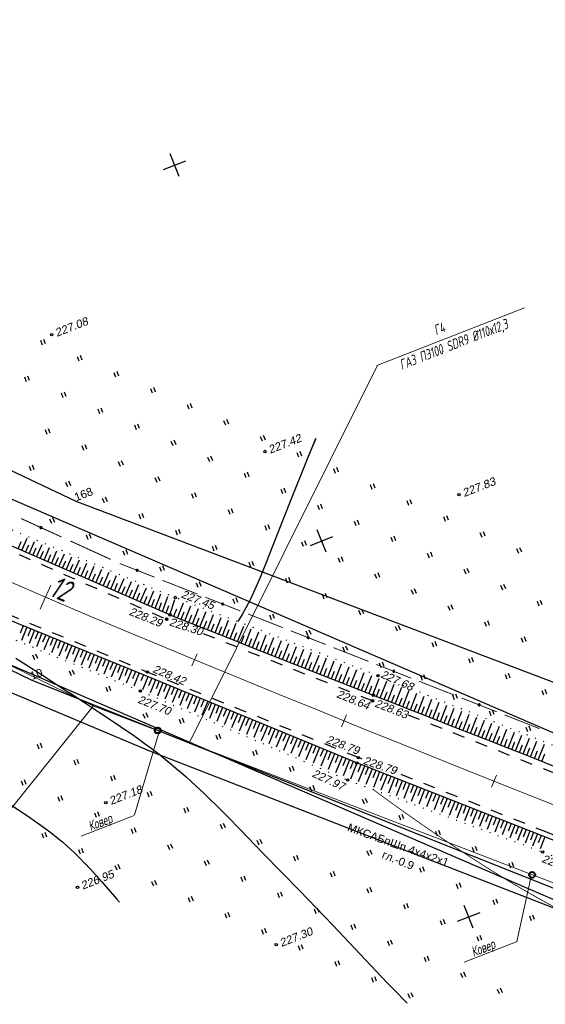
# Model space of a CAD drawing. Header units: millimetres. Extents: x -10 to 1169, y 1 to 1686.
# Tile 157 of 224: x 282 to 348, y 1142 to 1265. Entities that reach past the tile are written whole.
import ezdxf
from ezdxf.enums import TextEntityAlignment as Align
from ezdxf.lldxf.tags import DXFTag

# ---------------------------------------------------------------- set-up
doc = ezdxf.new("R2010")
doc.units = ezdxf.units.MM
for name, pattern in [('ADOT1', [1, 0, -1]), ('AHIDDEN2', [3, 1.5, -1.5]), ('CONTI', [0]), ('PHANTOM2', [1.25, 0.625, -0.125, 0.125, -0.125, 0.125, -0.125])]:
    doc.linetypes.add(name, pattern=pattern)
for name, color, linetype in [('CONTURS', 7, 'Continuous'), ('COORDS', 7, 'Continuous'), ('GPR_PICK', 7, 'Continuous'), ('IZOLINES', 32, 'Continuous'), ('PDIGIT', 170, 'Continuous'), ('PICKETS', 7, 'Continuous'), ('ОБЪЕКТЫ_АВТОДОРОГ', 7, 'Continuous'), ('УЧАСТКИ', 7, 'Continuous')]:
    doc.layers.add(name, color=color, linetype=linetype)
doc.layers.add('СВЯЗЬ', color=170, linetype='Связь', lineweight=30)
doc.styles.add('GPR', font='isocpeui.ttf', dxfattribs={"width": 0.8})
doc.styles.get("Standard").update_dxf_attribs({"font": 'arial.ttf'})
tags = doc.linetypes.add('газ', pattern='A,42.7,-5.08,["Г",Standard,S=2.54,R=0,X=-2.54,Y=-1.27],-3.81', length=51.59).pattern_tags.tags
tags[6] = DXFTag(74, 10)
doc.linetypes.add('Связь', pattern='A,12.5,[130,ltypeshp.shx,S=1,R=-30,X=0,Y=0.9],1,[130,ltypeshp.shx,S=1,R=-30,X=0,Y=0.9],1,[130,ltypeshp.shx,S=1,R=-30,X=0,Y=0.9],4.5', length=19)

# ---------------------------------------------------------------- blocks, each defined once
blk = doc.blocks.new('401')
at = {"layer": 'CONTURS'}
for p, q in [((0, 0), (0, 1.2)), ((0.8, 0), (0.8, 1.2))]:
    blk.add_line(p, q, dxfattribs=at)
blk = doc.blocks.new('133')
at = {"layer": 'CONTURS', "color": 7, "linetype": 'Continuous', "const_width": 0.2}
for points in [[(-11, 0), (-2, 0)], [(0, 0), (9, 0)]]:
    blk.add_lwpolyline(points, dxfattribs=at)
at = {"layer": 'CONTURS', "color": 7, "linetype": 'Continuous', "const_width": 0.5}
blk.add_lwpolyline([(-6.79, 0, 1), (-6.29, 0, 1)], format="xyb", close=True, dxfattribs=at)
blk = doc.blocks.new('пкк')
at = {"layer": 'ОБЪЕКТЫ_АВТОДОРОГ', "lineweight": 15, "ltscale": 200}
blk.add_line((-0.011, -0.822), (-0.008, 0.805), dxfattribs=at)
blk = doc.blocks.new('пк')
at = {"layer": 'ОБЪЕКТЫ_АВТОДОРОГ', "linetype": 'Continuous', "lineweight": 25, "xscale": 2, "yscale": 2, "zscale": 2}
blk.add_blockref('пкк', (0, 0.01), dxfattribs=at)

msp = doc.modelspace()

# ---------------------------------------------------------------- linework, layer by layer
at = {"linetype": 'Continuous', "lineweight": 40}
for centre in [(299.54144, 1176.42793), (345.90278, 1158.52836)]:
    msp.add_circle(centre, 0.36213, dxfattribs=at)
at = {"layer": 'CONTURS', "color": 1, "linetype": 'газ', "lineweight": 15}
for p, q in [((169.38979, 1238.94893), (291.62496, 1179.4322)), ((291.6228, 1179.43291), (371.50422, 1148.69294))]:
    msp.add_line(p, q, dxfattribs=at)
at = {"layer": 'CONTURS', "linetype": 'CONTI', "lineweight": 15}
for p, q in [((344.96209, 1228.78659), (326.68461, 1221.64231)), ((299.65998, 1176.12969), (296.66955, 1165.97625)), ((345.73842, 1158.17321), (344.01022, 1150.28245))]:
    msp.add_line(p, q, dxfattribs=at)
at = {"layer": 'CONTURS', "color": 0, "linetype": 'CONTI', "lineweight": 15}
for p, q in [((326.71773, 1221.59726), (303.47879, 1174.91388)), ((291.53332, 1179.41187), (278.35025, 1162.97745)), ((296.61606, 1165.86375), (290.06883, 1163.30458)), ((344.0229, 1150.2802), (337.47567, 1147.72103))]:
    msp.add_line(p, q, dxfattribs=at)
at = {"layer": 'CONTURS', "lineweight": -2}
for p, q in [((282.25373, 1198.91958), (282.65252, 1199.83662)), ((282.71229, 1198.7203), (283.36985, 1200.23269)), ((283.62943, 1198.32172), (284.29356, 1199.84957)), ((284.54657, 1197.92315), (285.21733, 1199.46643)), ((283.17086, 1198.52101), (283.56955, 1199.4381)), ((284.088, 1198.12243), (284.48663, 1199.03955)), ((285.00513, 1197.72386), (285.40373, 1198.64098)), ((285.4637, 1197.52457), (286.14112, 1199.08327)), ((285.92227, 1197.32529), (286.32086, 1198.24242)), ((286.38084, 1197.126), (287.06494, 1198.70011)), ((287.29797, 1196.72742), (287.98876, 1198.31694)), ((286.83941, 1196.92671), (287.23798, 1197.84385)), ((287.75654, 1196.52814), (288.15511, 1197.44527)), ((288.21511, 1196.32885), (288.91257, 1197.93378)), ((288.67368, 1196.12956), (289.07224, 1197.0467)), ((289.13225, 1195.93027), (289.83639, 1197.55061)), ((290.04938, 1195.5317), (290.76018, 1197.16746)), ((289.59081, 1195.73099), (289.98936, 1196.64814)), ((290.50795, 1195.33241), (290.90647, 1196.24957)), ((290.96652, 1195.13313), (291.68395, 1196.78431)), ((291.42509, 1194.93384), (291.82355, 1195.85102)), ((291.88365, 1194.73455), (292.60765, 1196.4012)), ((292.80079, 1194.33598), (293.53121, 1196.01813)), ((292.34222, 1194.53526), (292.74058, 1195.45249)), ((293.25936, 1194.13669), (293.65751, 1195.05401)), ((293.71793, 1193.9374), (294.45452, 1195.63518)), ((294.17649, 1193.73812), (294.57423, 1194.65562)), ((294.63506, 1193.53883), (295.3773, 1195.25244)), ((295.5522, 1193.14025), (296.29903, 1194.87014)), ((295.09363, 1193.33954), (295.49054, 1194.2574)), ((296.01077, 1192.94097), (296.40603, 1193.85953)), ((296.46933, 1192.74168), (297.21865, 1194.4887)), ((296.9279, 1192.54239), (297.31991, 1193.46235)), ((297.38647, 1192.3431), (298.13406, 1194.10901)), ((298.30361, 1191.94453), (299.04105, 1193.73282)), ((299.22074, 1191.54596), (299.93117, 1193.36369)), ((297.84504, 1192.14382), (298.23056, 1193.06651)), ((298.76217, 1191.74524), (299.13478, 1192.67323)), ((299.67931, 1191.34667), (300.02606, 1192.28463)), ((300.13788, 1191.14738), (300.7876, 1193.00886)), ((301.05501, 1190.74881), (301.64398, 1192.6544)), ((301.98466, 1190.38036), (302.72097, 1192.23837)), ((300.59645, 1190.94809), (300.90881, 1191.89806)), ((301.51984, 1190.56458), (301.88827, 1191.49424)), ((302.44949, 1190.19614), (302.81789, 1191.12581)), ((302.91431, 1190.01192), (303.65395, 1191.87851)), ((303.84398, 1189.64352), (304.58687, 1191.51866)), ((304.77369, 1189.27523), (305.51983, 1191.15881)), ((303.37915, 1189.82772), (303.7475, 1190.7574)), ((304.30884, 1189.45937), (304.67714, 1190.38908)), ((305.23855, 1189.09108), (305.60681, 1190.0208)), ((305.7034, 1188.90694), (306.45278, 1190.79895)), ((306.63315, 1188.53874), (307.38568, 1190.43912)), ((307.56292, 1188.1706), (308.31863, 1190.07927)), ((308.49269, 1187.80247), (309.25157, 1189.71942)), ((282.89263, 1189.4051), (282.51526, 1188.47904)), ((283.35566, 1189.21643), (282.68555, 1187.57193)), ((283.8187, 1189.02776), (283.44135, 1188.10169)), ((284.28174, 1188.83909), (283.60776, 1187.18504)), ((284.74477, 1188.65042), (284.36742, 1187.72435)), ((306.16828, 1188.72284), (306.53648, 1189.65258)), ((307.09804, 1188.35467), (307.46619, 1189.28444)), ((308.02781, 1187.98654), (308.39591, 1188.91632)), ((308.95761, 1187.61847), (309.32565, 1188.54828)), ((309.42252, 1187.43447), (310.18445, 1189.35959)), ((310.35235, 1187.06649), (311.11736, 1188.99975)), ((311.2822, 1186.69854), (312.05024, 1188.63992)), ((285.20781, 1188.46175), (284.53, 1186.79827)), ((285.67085, 1188.27307), (285.2935, 1187.347)), ((286.13388, 1188.0844), (285.45274, 1186.41274)), ((286.59692, 1187.89573), (286.21958, 1186.96966)), ((287.05996, 1187.70706), (286.37658, 1186.02993)), ((287.52299, 1187.51839), (287.14565, 1186.59232)), ((287.98603, 1187.32972), (287.30043, 1185.64712)), ((309.88744, 1187.25048), (310.25542, 1188.18032)), ((310.81728, 1186.88252), (311.18519, 1187.81238)), ((311.74715, 1186.51463), (312.115, 1187.44451)), ((312.2121, 1186.33072), (312.98318, 1188.28008)), ((313.14199, 1185.96289), (313.91611, 1187.92023)), ((314.07192, 1185.59514), (314.849, 1187.5604)), ((288.44907, 1187.14105), (288.07173, 1186.21497)), ((288.9121, 1186.95238), (288.22533, 1185.26689)), ((289.37514, 1186.7637), (288.9978, 1185.83763)), ((289.83818, 1186.57503), (289.15079, 1184.88803)), ((290.30122, 1186.38636), (289.92387, 1185.46029)), ((290.76425, 1186.19769), (290.07624, 1184.50918)), ((312.67704, 1186.14681), (313.04485, 1187.07671)), ((313.60695, 1185.77902), (313.9747, 1186.70895)), ((314.53689, 1185.41131), (314.90458, 1186.34126)), ((315.00187, 1185.22748), (315.78194, 1187.20055)), ((315.93183, 1184.85981), (316.71487, 1186.8407)), ((316.86183, 1184.49226), (317.64774, 1186.48088)), ((317.79185, 1184.12475), (318.58065, 1186.12104)), ((291.22729, 1186.00902), (290.84995, 1185.08295)), ((291.69033, 1185.82035), (291.0033, 1184.13425)), ((292.15336, 1185.63168), (291.77602, 1184.7056)), ((292.6164, 1185.44301), (291.93037, 1183.75935)), ((293.07944, 1185.25433), (292.70209, 1184.32826)), ((293.54247, 1185.06566), (292.85797, 1183.38576)), ((294.00551, 1184.87699), (293.62817, 1183.95092)), ((315.46685, 1185.04364), (315.83449, 1185.97361)), ((316.39683, 1184.67603), (316.76441, 1185.60603)), ((317.32684, 1184.3085), (317.69435, 1185.23852)), ((318.25686, 1183.941), (318.62431, 1184.87104)), ((318.72188, 1183.75724), (319.51352, 1185.76122)), ((319.65196, 1183.38989), (320.44644, 1185.40138)), ((320.58204, 1183.02253), (321.37937, 1185.04153)), ((294.46855, 1184.68832), (293.78665, 1183.01481)), ((294.93158, 1184.49965), (294.55424, 1183.57358)), ((295.39462, 1184.31098), (294.71533, 1182.64386)), ((295.85766, 1184.12231), (295.48032, 1183.19623)), ((296.3207, 1183.93364), (295.64509, 1182.27556)), ((296.78373, 1183.74496), (296.40639, 1182.81889)), ((319.18692, 1183.57357), (319.5543, 1184.50364)), ((320.117, 1183.20621), (320.48433, 1184.1363)), ((321.04709, 1182.83888), (321.41436, 1183.76899)), ((321.51214, 1182.65523), (322.31224, 1184.68171)), ((322.44228, 1182.28803), (323.24516, 1184.32187)), ((323.37242, 1181.92083), (324.17806, 1183.96203)), ((324.3026, 1181.55373), (325.11087, 1183.60223)), ((297.24677, 1183.55629), (296.57538, 1181.90856)), ((298.33543, 1183.08377), (297.66833, 1181.47119)), ((298.79745, 1182.89264), (298.41519, 1181.96858)), ((299.25948, 1182.7015), (298.58691, 1181.0757)), ((299.72151, 1182.51037), (299.33924, 1181.58632)), ((321.97721, 1182.47163), (322.34442, 1183.40177)), ((322.90735, 1182.10443), (323.27451, 1183.03459)), ((323.83751, 1181.73728), (324.20459, 1182.66747)), ((325.23281, 1181.18668), (326.04367, 1183.24243)), ((326.16301, 1180.81964), (326.9752, 1182.87983)), ((327.09345, 1180.4532), (327.90337, 1182.50961)), ((300.18353, 1182.31924), (299.5055, 1180.68022)), ((300.64556, 1182.12811), (300.26329, 1181.20406)), ((301.10758, 1181.93698), (300.42408, 1180.28473)), ((301.56961, 1181.74584), (301.18735, 1180.82179)), ((302.03164, 1181.55471), (301.34266, 1179.88925)), ((302.49366, 1181.36358), (302.1114, 1180.43953)), ((302.95569, 1181.17245), (302.26125, 1179.49376)), ((324.7677, 1181.3702), (325.13468, 1182.30043)), ((325.69791, 1181.00316), (326.06475, 1181.93344)), ((326.62823, 1180.63642), (326.99484, 1181.56679)), ((327.55868, 1180.27), (327.925, 1181.20049)), ((328.02391, 1180.08681), (328.8316, 1182.13935)), ((328.95452, 1179.72078), (329.75958, 1181.7692)), ((329.88534, 1179.35531), (330.68791, 1181.39891)), ((303.41772, 1180.98132), (303.03545, 1180.05726)), ((303.87974, 1180.79018), (303.17983, 1179.09828)), ((304.34177, 1180.59905), (303.95951, 1179.675)), ((304.8038, 1180.40792), (304.09842, 1178.70279)), ((305.26582, 1180.21679), (304.88356, 1179.29273)), ((305.72785, 1180.02566), (305.017, 1178.30731)), ((328.48921, 1179.90379), (328.85519, 1180.83442)), ((329.41993, 1179.53805), (329.78559, 1180.46879)), ((330.35075, 1179.17258), (330.7162, 1180.10341)), ((330.81616, 1178.98984), (331.61633, 1181.02858)), ((331.74719, 1178.62488), (332.54461, 1180.65831)), ((332.67824, 1178.26), (333.47311, 1180.28795)), ((306.18988, 1179.83452), (305.80761, 1178.91047)), ((306.6519, 1179.64339), (305.93558, 1177.91182)), ((307.11393, 1179.45226), (306.73167, 1178.52821)), ((307.57596, 1179.26113), (306.85417, 1177.51634)), ((308.03798, 1179.07), (307.65572, 1178.14594)), ((308.50001, 1178.87886), (307.77275, 1177.12085)), ((331.28167, 1178.80736), (331.64689, 1179.73828)), ((332.21271, 1178.44244), (332.57772, 1179.37345)), ((333.14378, 1178.0776), (333.50864, 1179.00867)), ((333.60933, 1177.89521), (334.40166, 1179.91757)), ((334.54048, 1177.53058), (335.33039, 1179.54712)), ((335.47164, 1177.16596), (336.25924, 1179.17662)), ((336.40277, 1176.80128), (337.18821, 1178.80608)), ((308.96204, 1178.68773), (308.57977, 1177.76368)), ((309.42406, 1178.4966), (308.69134, 1176.72537)), ((309.88609, 1178.30547), (309.50383, 1177.38141)), ((310.34812, 1178.11434), (309.60992, 1176.32988)), ((310.81014, 1177.9232), (310.42788, 1176.99915)), ((311.27217, 1177.73207), (310.52851, 1175.9344)), ((311.7342, 1177.54094), (311.35193, 1176.61689)), ((334.07491, 1177.71289), (334.43967, 1178.644)), ((335.00606, 1177.34827), (335.37079, 1178.27938)), ((335.9372, 1176.98362), (336.30196, 1177.91472)), ((336.86833, 1176.61893), (337.23316, 1177.55)), ((337.3339, 1176.43658), (338.11726, 1178.4355)), ((338.26498, 1176.07177), (339.0465, 1178.06484)), ((339.19594, 1175.70666), (339.97569, 1177.6942)), ((312.19622, 1177.34981), (311.44709, 1175.53891)), ((312.65825, 1177.15867), (312.27599, 1176.23462)), ((313.12028, 1176.96754), (312.36568, 1175.14343)), ((313.5823, 1176.77641), (313.20004, 1175.85236)), ((314.04433, 1176.58528), (313.28427, 1174.74794)), ((314.50635, 1176.39415), (314.1241, 1175.47009)), ((337.79944, 1176.25418), (338.1644, 1177.1852)), ((338.73046, 1175.88922), (339.0956, 1176.82017)), ((339.66143, 1175.52411), (340.02675, 1176.45499)), ((340.12691, 1175.34155), (340.90499, 1177.32352)), ((341.05766, 1174.97591), (341.83463, 1176.95271)), ((341.98834, 1174.61006), (342.76422, 1176.58191)), ((314.96838, 1176.20301), (314.20286, 1174.35245)), ((315.43041, 1176.01188), (315.04816, 1175.08782)), ((315.89243, 1175.82075), (315.12147, 1173.95696)), ((316.35446, 1175.62962), (315.97223, 1174.70555)), ((316.81649, 1175.43849), (316.04009, 1173.56145)), ((317.27851, 1175.24735), (316.89631, 1174.32327)), ((317.74054, 1175.05622), (316.95877, 1173.16593)), ((340.59229, 1175.15873), (340.9579, 1176.0895)), ((341.523, 1174.79298), (341.88898, 1175.72361)), ((342.45363, 1174.42703), (342.82004, 1175.35749)), ((342.91893, 1174.24401), (343.69413, 1176.21099)), ((343.84918, 1173.87708), (344.62376, 1175.84018)), ((344.77943, 1173.51015), (345.55349, 1175.46933)), ((345.70932, 1173.14231), (346.48377, 1175.09826)), ((318.20257, 1174.86509), (317.82043, 1173.94098)), ((318.66459, 1174.67396), (317.87752, 1172.77037)), ((319.12662, 1174.48283), (318.74461, 1173.55867)), ((319.58865, 1174.29169), (318.79646, 1172.37473)), ((320.05067, 1174.10056), (319.66892, 1173.1763)), ((320.5127, 1173.90943), (319.71574, 1171.97895)), ((343.38406, 1174.06054), (343.7509, 1174.99082)), ((344.3143, 1173.69361), (344.68155, 1174.62374)), ((345.24437, 1173.32623), (345.61217, 1174.25613)), ((346.17416, 1172.95814), (346.54259, 1173.88779)), ((346.63901, 1172.77397), (347.41384, 1174.72728)), ((320.97473, 1173.7183), (320.59347, 1172.79383)), ((321.43675, 1173.52717), (320.63573, 1171.58285)), ((321.89878, 1173.33603), (321.51852, 1172.41115)), ((322.36081, 1173.1449), (321.55712, 1171.18616)), ((322.82283, 1172.95377), (322.44456, 1172.02807)), ((323.28486, 1172.76264), (322.48132, 1170.78824)), ((347.10382, 1172.5897), (347.47293, 1173.51909)), ((323.74696, 1172.57168), (323.37266, 1171.64437)), ((324.20906, 1172.38072), (323.41695, 1170.40202)), ((324.67431, 1172.19758), (324.30398, 1171.26868)), ((325.13956, 1172.01444), (324.36115, 1170.05376)), ((325.60481, 1171.83129), (325.23648, 1170.9016)), ((326.07006, 1171.64815), (325.30247, 1169.70655)), ((326.53531, 1171.465), (326.16799, 1170.53491)), ((327.00056, 1171.28186), (326.24234, 1169.35988)), ((327.46581, 1171.09872), (327.09901, 1170.16842)), ((327.93106, 1170.91557), (327.18149, 1169.01347)), ((328.39631, 1170.73243), (328.02977, 1169.80203)), ((328.86157, 1170.54929), (328.12028, 1168.66719)), ((329.32682, 1170.36614), (328.9604, 1169.43569)), ((329.79207, 1170.183), (329.05889, 1168.32098)), ((330.25732, 1169.99985), (329.89096, 1169.06938)), ((330.72257, 1169.81671), (329.99741, 1167.9748)), ((331.18782, 1169.63357), (330.8215, 1168.70308)), ((331.65307, 1169.45042), (330.93588, 1167.62863)), ((332.11832, 1169.26728), (331.75202, 1168.33678)), ((332.58357, 1169.08414), (331.87433, 1167.28248)), ((333.04882, 1168.90099), (332.68253, 1167.97049)), ((333.51407, 1168.71785), (332.81277, 1166.93633)), ((333.97932, 1168.5347), (333.61303, 1167.6042)), ((334.44458, 1168.35156), (333.75121, 1166.59018)), ((334.90983, 1168.16842), (334.54354, 1167.23792)), ((335.37508, 1167.98527), (334.68964, 1166.24403)), ((335.84033, 1167.80213), (335.47404, 1166.87163)), ((336.30558, 1167.61899), (335.62807, 1165.89788)), ((336.77083, 1167.43584), (336.40454, 1166.50534)), ((337.23608, 1167.2527), (336.5665, 1165.55173)), ((337.70133, 1167.06955), (337.33504, 1166.13905)), ((338.16658, 1166.88641), (337.50493, 1165.20558)), ((338.63183, 1166.70327), (338.26555, 1165.77276)), ((339.09708, 1166.52012), (338.44336, 1164.85944)), ((339.56234, 1166.33698), (339.19605, 1165.40648)), ((340.02759, 1166.15383), (339.38179, 1164.51329)), ((340.49284, 1165.97069), (340.12655, 1165.04019)), ((340.95809, 1165.78755), (340.32022, 1164.16714)), ((341.42334, 1165.6044), (341.05705, 1164.6739)), ((341.88859, 1165.42126), (341.25865, 1163.82099)), ((342.35384, 1165.23812), (341.98755, 1164.30761)), ((342.81909, 1165.05497), (342.19708, 1163.47485)), ((343.28434, 1164.87183), (342.91805, 1163.94133)), ((343.74959, 1164.68868), (343.13551, 1163.1287)), ((344.21484, 1164.50554), (343.84856, 1163.57504)), ((344.68009, 1164.3224), (344.07394, 1162.78255)), ((345.14535, 1164.13925), (344.77906, 1163.20875)), ((345.6106, 1163.95611), (345.01237, 1162.4364)), ((346.07585, 1163.77297), (345.70956, 1162.84246)), ((346.5411, 1163.58982), (345.9508, 1162.09026)), ((347.00635, 1163.40668), (346.64006, 1162.47618)), ((347.4716, 1163.22353), (346.88923, 1161.74411))]:
    msp.add_line(p, q, dxfattribs=at)
at = {"layer": 'CONTURS', "linetype": 'Continuous'}
for points in [[(202.26701, 1228.2016), (227.15977, 1215.77616), (249.16404, 1204.73863), (273.51021, 1193.22811), (297.95162, 1183.26909)], [(301.05501, 1190.74881), (276.88808, 1201.25142), (251.95984, 1213.08093), (229.20257, 1224.26769)], [(373.52565, 1152.96748), (324.18857, 1172.38879), (297.97538, 1183.23271)]]:
    msp.add_lwpolyline(points, dxfattribs=at)
at = {"layer": 'CONTURS', "linetype": 'ADOT1', "flags": 128}
msp.add_lwpolyline([(297.40102, 1181.31411), (294.92553, 1182.29069), (292.45464, 1183.27766), (289.98834, 1184.27503), (287.52664, 1185.28278), (285.06954, 1186.30092), (282.61703, 1187.32945), (280.16911, 1188.36838), (277.72579, 1189.41769), (275.28707, 1190.4774), (272.85294, 1191.5475), (270.40831, 1192.63644), (267.96911, 1193.7382), (265.53503, 1194.85179), (263.10571, 1195.97624), (260.68082, 1197.11056), (258.26002, 1198.25377), (255.84298, 1199.40488), (253.42934, 1200.56291), (251.01879, 1201.72689), (248.61097, 1202.89583), (246.26623, 1204.04716), (243.92857, 1205.213), (241.5964, 1206.3901), (239.26813, 1207.57519), (236.94214, 1208.76502), (234.61686, 1209.95632), (232.29069, 1211.14584), (229.96202, 1212.3303), (227.62927, 1213.50646), (225.29084, 1214.67105), (222.92616, 1215.83757), (220.55949, 1217.00006), (218.19082, 1218.15851), (215.82016, 1219.31292), (213.4475, 1220.4633), (211.07285, 1221.60964), (208.69621, 1222.75195), (206.31757, 1223.89023), (203.93693, 1225.02447), (201.5543, 1226.15467)], dxfattribs=at)
at = {"layer": 'CONTURS', "linetype": 'ADOT1'}
for points in [[(229.65756, 1226.17738), (252.77081, 1215.01381), (277.43733, 1202.96389), (301.7178, 1192.89325)], [(376.37939, 1163.07608), (350.45288, 1173.78422), (326.81656, 1183.21226), (301.7178, 1192.89325)], [(297.40102, 1181.31411), (323.0543, 1170.26942), (347.20207, 1161.36231), (372.80504, 1151.35552)]]:
    msp.add_lwpolyline(points, dxfattribs=at)
at = {"layer": 'CONTURS', "linetype": 'AHIDDEN2'}
for points in [[(276.21695, 1200.92602), (276.87622, 1200.61976), (300.63628, 1190.21042)], [(278.1454, 1192.04254), (298.25462, 1183.65984)], [(300.83706, 1190.13073), (300.63628, 1190.21042)], [(326.28726, 1180.02917), (326.12678, 1180.0931), (305.10179, 1188.43803)], [(324.83366, 1172.87814), (324.38899, 1173.05443), (298.25462, 1183.65984)], [(370.97211, 1162.23053), (330.5654, 1178.32512)], [(373.83824, 1153.56316), (347.80583, 1163.77037), (329.16273, 1171.16179)]]:
    msp.add_lwpolyline(points, dxfattribs=at)
at = {"layer": 'CONTURS', "linetype": 'Continuous', "flags": 128}
msp.add_lwpolyline([(301.05501, 1190.74881), (303.57087, 1189.7517), (306.0869, 1188.75502), (308.60309, 1187.75876), (311.11945, 1186.76292), (313.63598, 1185.7675), (316.15267, 1184.7725), (318.66952, 1183.77792), (321.18655, 1182.78376), (323.70374, 1181.79003), (326.22109, 1180.79672), (328.58082, 1179.86751), (330.94148, 1178.94064), (333.30274, 1178.01526), (335.66425, 1177.09054), (338.02569, 1176.16562), (340.38671, 1175.23967), (342.74697, 1174.31183), (345.10615, 1173.38128), (347.4639, 1172.44715), (349.81989, 1171.50861)], dxfattribs=at)
at = {"layer": 'CONTURS'}
msp.add_lwpolyline([(297.76026, 1183.30918), (297.46702, 1182.58924)], dxfattribs=at)
at = {"layer": 'COORDS', "lineweight": -2}
for p, q in [((302.18357, 1245.06714), (301.0914, 1247.86127)), ((300.24042, 1245.91812), (303.03455, 1247.01029)), ((320.38635, 1198.49827), (319.29418, 1201.29241)), ((318.4432, 1199.34926), (321.23733, 1200.44142)), ((338.58912, 1151.92941), (337.49696, 1154.72354)), ((336.64597, 1152.78039), (339.4401, 1153.87256))]:
    msp.add_line(p, q, dxfattribs=at)
at = {"layer": 'IZOLINES'}
for points in [[(319.07889, 1212.56335), (317.96133, 1209.83502), (317.96248, 1209.83785), (315.93282, 1204.81073), (315.93057, 1204.80511), (315.92607, 1204.79388), (315.93007, 1204.80609), (314.44337, 1201.03079), (312.97888, 1197.2468), (312.22186, 1195.36497), (311.41179, 1193.50646), (310.97501, 1192.59201), (310.51017, 1191.69199), (310.01203, 1190.81066), (309.45138, 1189.91621), (309.44825, 1189.9115), (309.44824, 1189.9115), (309.44824, 1189.9115), (309.44824, 1189.91149)], [(319.09741, 1212.61178), (318.05919, 1210.07642)], [(281.96672, 1185.39506), (285.26488, 1183.26881), (288.54628, 1181.14205), (288.53756, 1181.14679), (290.36979, 1179.95095), (292.19691, 1178.74735), (294.01771, 1177.53427), (295.84429, 1176.29382), (295.84739, 1176.29168), (295.84752, 1176.29209), (296.52993, 1175.81758), (297.20865, 1175.33786), (297.88265, 1174.85158), (298.5512, 1174.35791), (299.21371, 1173.85625), (299.86974, 1173.34621), (300.51901, 1172.82769), (301.16139, 1172.30074), (301.79692, 1171.76563), (302.42574, 1171.22271), (303.04811, 1170.67247), (303.66436, 1170.11544), (304.2749, 1169.5522), (305.28693, 1168.59558), (305.28048, 1168.6017), (306.03005, 1167.8768), (306.77356, 1167.14571), (308.24635, 1165.66935), (309.70637, 1164.18041), (312.61218, 1161.18865), (317.11538, 1156.56177), (317.11352, 1156.56564), (319.17292, 1154.43473), (321.21058, 1152.29934), (321.20643, 1152.30259), (324.58586, 1148.71208), (327.91534, 1145.18261), (327.93368, 1145.16338), (327.93368, 1145.16338), (327.93368, 1145.16338), (327.93369, 1145.16337), (327.9364, 1145.16245), (328.75569, 1144.30517), (328.75751, 1144.30327), (328.75977, 1144.30241), (330.36632, 1142.65097), (330.3841, 1142.63295), (330.38411, 1142.63295)], [(280.24642, 1167.96205), (283.30259, 1165.90407), (284.81722, 1164.85581), (285.56448, 1164.31758), (286.30175, 1163.76598), (287.02638, 1163.19819), (287.73586, 1162.61199), (288.42829, 1162.00618), (289.10284, 1161.38092), (289.76006, 1160.7378), (290.57818, 1159.89419), (290.5841, 1159.88793), (290.5841, 1159.88793), (290.5841, 1159.88792), (290.58411, 1159.88791), (290.5841, 1159.88794), (291.61339, 1158.77426), (292.62508, 1157.64467), (294.45262, 1155.54739), (294.42751, 1155.57431), (294.80056, 1155.1412), (294.80142, 1155.1402), (294.80313, 1155.13819)]]:
    msp.add_lwpolyline(points, dxfattribs=at)
at = {"layer": 'IZOLINES', "const_width": 0.1}
msp.add_lwpolyline([(326.2086, 1169.10593), (327.93503, 1167.83294), (329.67555, 1166.5794), (331.42691, 1165.34116), (333.18822, 1164.11718), (334.9596, 1162.90795), (336.74189, 1161.71499), (338.53635, 1160.54057), (339.64367, 1159.83049), (340.76617, 1159.12282), (340.76974, 1159.12059), (340.77689, 1159.11613), (340.76824, 1159.12007), (342.0691, 1158.31736), (343.37708, 1157.52642), (344.67995, 1156.7565), (345.98449, 1156.00419), (345.98244, 1156.00585), (347.51117, 1155.14852), (349.05147, 1154.31242)], dxfattribs=at)
at = {"layer": 'PICKETS', "color": 7, "lineweight": -2}
for centre in [(286.40712, 1225.47625), (312.81465, 1210.98568), (336.84538, 1205.6275), (301.7178, 1192.89325), (300.63628, 1190.21042), (301.05501, 1190.74881), (298.25462, 1183.65984), (326.81656, 1183.21226), (297.40102, 1181.31411), (326.12678, 1180.0931), (326.22109, 1180.79672), (324.38899, 1173.05443), (324.18857, 1172.38879), (323.0543, 1170.26942), (293.11551, 1167.46026), (347.20207, 1161.36231), (289.60728, 1156.96592), (314.2081, 1149.8636)]:
    msp.add_circle(centre, 0.15, dxfattribs=at)
at = {"layer": 'ОБЪЕКТЫ_АВТОДОРОГ', "color": 0, "linetype": 'PHANTOM2', "lineweight": 15, "ltscale": 200}
msp.add_lwpolyline([(278.26387, 1196.15199), (282.49609, 1194.30488), (286.73956, 1192.48007), (291.06147, 1190.64335), (295.51601, 1188.76686), (300.10543, 1186.84823), (304.81903, 1184.89144), (309.64608, 1182.90051), (314.57585, 1180.87941), (319.59764, 1178.83216), (324.7007, 1176.76274), (329.87433, 1174.67514), (335.10045, 1172.57621), (340.33156, 1170.4841), (345.5128, 1168.41981), (350.58932, 1166.40433)], dxfattribs=at)
at = {"layer": 'СВЯЗЬ', "linetype": 'Связь', "lineweight": 30}
msp.add_lwpolyline([(616.9123, 1103.12252), (569.8256, 1099.02841), (568.28017, 1098.86239), (514.39182, 1105.28502), (454.08462, 1117.49511), (407.21441, 1131.60149), (298.78218, 1173.78217), (264.50484, 1188.19206), (215.39982, 1213.15052), (138.06869, 1251.95366), (98.97523, 1260.9492), (66.43231, 1260.92822), (10.51992, 1246.50892)], dxfattribs=at)
at = {"layer": 'УЧАСТКИ', "color": 6, "linetype": 'Continuous', "lineweight": -2}
for p, q in [((289.45562, 1204.81097), (129.76244, 1280.44393)), ((190.54058, 1227.71193), (283.97174, 1182.6648)), ((358.66714, 1171.70605), (268.51008, 1210.65679)), ((381.14502, 1169.9637), (289.45562, 1204.81097)), ((260.64931, 1193.4653), (351.6909, 1154.11947)), ((283.97174, 1182.6648), (371.11758, 1147.8399))]:
    msp.add_line(p, q, dxfattribs=at)

# ---------------------------------------------------------------- block references
at = {"layer": 'CONTURS', "lineweight": -2}
for name, p, xscale, yscale, zscale, rotation in [('401', (285.28866, 1224.16796), 0.4999999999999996, 0.4999999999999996, 0.4999999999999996, 21.3494687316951), ('401', (289.82267, 1222.18233), 0.4999999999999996, 0.4999999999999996, 0.4999999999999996, 21.3494687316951), ('401', (283.30303, 1219.63394), 0.4999999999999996, 0.4999999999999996, 0.4999999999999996, 21.3494687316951), ('401', (294.35669, 1220.19671), 0.4999999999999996, 0.4999999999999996, 0.4999999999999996, 21.3494687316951), ('401', (287.83705, 1217.64832), 0.4999999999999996, 0.4999999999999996, 0.4999999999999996, 21.3494687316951), ('401', (298.8907, 1218.21108), 0.4999999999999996, 0.4999999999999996, 0.4999999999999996, 21.3494687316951), ('401', (303.42472, 1216.22545), 0.4999999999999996, 0.4999999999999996, 0.4999999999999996, 21.3494687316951), ('401', (292.37106, 1215.66269), 0.4999999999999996, 0.4999999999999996, 0.4999999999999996, 21.3494687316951), ('401', (296.90507, 1213.67707), 0.4999999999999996, 0.4999999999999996, 0.4999999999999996, 21.3494687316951), ('401', (307.95873, 1214.23983), 0.4999999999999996, 0.4999999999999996, 0.4999999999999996, 21.3494687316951), ('401', (285.85142, 1213.1143), 0.4999999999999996, 0.4999999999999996, 0.4999999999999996, 21.3494687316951), ('401', (312.49274, 1212.2542), 0.4999999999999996, 0.4999999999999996, 0.4999999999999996, 21.3494687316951), ('401', (290.38543, 1211.12868), 0.4999999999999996, 0.4999999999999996, 0.4999999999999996, 21.3494687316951), ('401', (301.43909, 1211.69144), 0.4999999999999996, 0.4999999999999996, 0.4999999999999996, 21.3494687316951), ('401', (317.02676, 1210.26858), 0.4999999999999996, 0.4999999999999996, 0.4999999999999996, 21.3494687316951), ('401', (283.86579, 1208.58029), 0.4999999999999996, 0.4999999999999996, 0.4999999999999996, 21.3494687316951), ('401', (294.91945, 1209.14305), 0.4999999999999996, 0.4999999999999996, 0.4999999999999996, 21.3494687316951), ('401', (305.9731, 1209.70581), 0.4999999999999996, 0.4999999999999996, 0.4999999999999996, 21.3494687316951), ('401', (310.50712, 1207.72019), 0.4999999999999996, 0.4999999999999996, 0.4999999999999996, 21.3494687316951), ('401', (321.56077, 1208.28295), 0.4999999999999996, 0.4999999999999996, 0.4999999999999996, 21.3494687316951), ('401', (288.39981, 1206.59466), 0.4999999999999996, 0.4999999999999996, 0.4999999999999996, 21.3494687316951), ('401', (299.45346, 1207.15742), 0.4999999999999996, 0.4999999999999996, 0.4999999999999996, 21.3494687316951), ('401', (326.09479, 1206.29732), 0.4999999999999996, 0.4999999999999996, 0.4999999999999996, 21.3494687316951), ('401', (303.98748, 1205.1718), 0.4999999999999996, 0.4999999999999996, 0.4999999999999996, 21.3494687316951), ('401', (315.04113, 1205.73456), 0.4999999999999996, 0.4999999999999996, 0.4999999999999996, 21.3494687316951), ('401', (292.93382, 1204.60904), 0.4999999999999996, 0.4999999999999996, 0.4999999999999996, 21.3494687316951), ('401', (319.57515, 1203.74893), 0.4999999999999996, 0.4999999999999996, 0.4999999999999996, 21.3494687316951), ('401', (330.6288, 1204.3117), 0.4999999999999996, 0.4999999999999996, 0.4999999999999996, 21.3494687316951), ('401', (297.46784, 1202.62341), 0.4999999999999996, 0.4999999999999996, 0.4999999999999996, 21.3494687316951), ('401', (308.52149, 1203.18617), 0.4999999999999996, 0.4999999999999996, 0.4999999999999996, 21.3494687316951), ('133', (288.73261, 1199.89636), 0.6104363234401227, 0.5, 0.6104363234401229, 335.4775892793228), ('401', (286.41418, 1202.06065), 0.4999999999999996, 0.4999999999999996, 0.4999999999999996, 21.3494687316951), ('401', (313.05551, 1201.20055), 0.4999999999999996, 0.4999999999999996, 0.4999999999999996, 21.3494687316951), ('401', (324.10916, 1201.76331), 0.4999999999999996, 0.4999999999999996, 0.4999999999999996, 21.3494687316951), ('401', (335.16282, 1202.32607), 0.4999999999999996, 0.4999999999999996, 0.4999999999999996, 21.3494687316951), ('401', (290.9482, 1200.07502), 0.4999999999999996, 0.4999999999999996, 0.4999999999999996, 21.3494687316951), ('401', (302.00185, 1200.63778), 0.4999999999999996, 0.4999999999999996, 0.4999999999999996, 21.3494687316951), ('401', (339.69683, 1200.34045), 0.4999999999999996, 0.4999999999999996, 0.4999999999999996, 21.3494687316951), ('401', (317.58952, 1199.21492), 0.4999999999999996, 0.4999999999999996, 0.4999999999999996, 21.3494687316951), ('401', (328.64318, 1199.77768), 0.4999999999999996, 0.4999999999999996, 0.4999999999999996, 21.3494687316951), ('401', (295.48221, 1198.0894), 0.4999999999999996, 0.4999999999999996, 0.4999999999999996, 21.3494687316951), ('401', (306.53587, 1198.65216), 0.4999999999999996, 0.4999999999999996, 0.4999999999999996, 21.3494687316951), ('401', (333.17719, 1197.79206), 0.4999999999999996, 0.4999999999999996, 0.4999999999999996, 21.3494687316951), ('401', (344.23085, 1198.35482), 0.4999999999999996, 0.4999999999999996, 0.4999999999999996, 21.3494687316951), ('133', (300.13503, 1195.02466), 0.517185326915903, 0.5, 0.517185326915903, 338.5033696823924), ('401', (311.06988, 1196.66653), 0.4999999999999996, 0.4999999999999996, 0.4999999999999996, 21.3494687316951), ('401', (322.12354, 1197.22929), 0.4999999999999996, 0.4999999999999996, 0.4999999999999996, 21.3494687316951), ('401', (300.01623, 1196.10377), 0.4999999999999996, 0.4999999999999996, 0.4999999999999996, 21.3494687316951), ('401', (326.65755, 1195.24367), 0.4999999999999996, 0.4999999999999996, 0.4999999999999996, 21.3494687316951), ('401', (337.71121, 1195.80643), 0.4999999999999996, 0.4999999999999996, 0.4999999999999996, 21.3494687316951), ('401', (304.55024, 1194.11814), 0.4999999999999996, 0.4999999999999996, 0.4999999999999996, 21.3494687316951), ('401', (315.6039, 1194.68091), 0.4999999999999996, 0.4999999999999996, 0.4999999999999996, 21.3494687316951), ('401', (320.13791, 1192.69528), 0.4999999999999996, 0.4999999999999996, 0.4999999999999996, 21.3494687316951), ('401', (331.19157, 1193.25804), 0.4999999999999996, 0.4999999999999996, 0.4999999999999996, 21.3494687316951), ('401', (342.24522, 1193.8208), 0.4999999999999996, 0.4999999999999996, 0.4999999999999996, 21.3494687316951), ('133', (310.72164, 1190.8552), 0.517185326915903, 0.5, 0.517185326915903, 338.5033696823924), ('401', (309.08425, 1192.13252), 0.4999999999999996, 0.4999999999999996, 0.4999999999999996, 21.3494687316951), ('401', (346.77924, 1191.83518), 0.4999999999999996, 0.4999999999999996, 0.4999999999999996, 21.3494687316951), ('401', (324.67192, 1190.70965), 0.4999999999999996, 0.4999999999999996, 0.4999999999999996, 21.3494687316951), ('401', (335.72558, 1191.27242), 0.4999999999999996, 0.4999999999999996, 0.4999999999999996, 21.3494687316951), ('401', (313.61827, 1190.14689), 0.4999999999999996, 0.4999999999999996, 0.4999999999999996, 21.3494687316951), ('401', (340.2596, 1189.28679), 0.4999999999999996, 0.4999999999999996, 0.4999999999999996, 21.3494687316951), ('133', (321.30825, 1186.68575), 0.517185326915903, 0.5, 0.517185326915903, 338.5033696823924), ('401', (318.15228, 1188.16126), 0.4999999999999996, 0.4999999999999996, 0.4999999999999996, 21.3494687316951), ('401', (329.20594, 1188.72403), 0.4999999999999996, 0.4999999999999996, 0.4999999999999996, 21.3494687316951), ('401', (333.73995, 1186.7384), 0.4999999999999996, 0.4999999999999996, 0.4999999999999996, 21.3494687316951), ('401', (344.79361, 1187.30116), 0.4999999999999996, 0.4999999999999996, 0.4999999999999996, 21.3494687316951), ('401', (322.6863, 1186.17564), 0.4999999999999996, 0.4999999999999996, 0.4999999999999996, 21.3494687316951), ('401', (284.31536, 1185.17464), 0.4999999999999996, 0.4999999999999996, 0.4999999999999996, 21.3494687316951), ('133', (331.89486, 1182.51629), 0.517185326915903, 0.5, 0.517185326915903, 338.5033696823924), ('401', (327.22031, 1184.19001), 0.4999999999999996, 0.4999999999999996, 0.4999999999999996, 21.3494687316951), ('401', (338.27397, 1184.75277), 0.4999999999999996, 0.4999999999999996, 0.4999999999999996, 21.3494687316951), ('401', (288.84937, 1183.18901), 0.4999999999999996, 0.4999999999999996, 0.4999999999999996, 21.3494687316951), ('401', (332.3308, 1182.6138), 0.4999999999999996, 0.4999999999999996, 0.4999999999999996, 21.3494687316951), ('401', (342.80798, 1182.76715), 0.4999999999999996, 0.4999999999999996, 0.4999999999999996, 21.3494687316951), ('401', (293.38339, 1181.20339), 0.4999999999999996, 0.4999999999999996, 0.4999999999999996, 21.3494687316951), ('401', (347.342, 1180.78152), 0.4999999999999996, 0.4999999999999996, 0.4999999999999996, 21.3494687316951), ('401', (336.28834, 1180.21876), 0.4999999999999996, 0.4999999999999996, 0.4999999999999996, 21.3494687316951), ('133', (342.48147, 1178.34683), 0.517185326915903, 0.5, 0.517185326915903, 338.5033696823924), ('401', (340.82236, 1178.23313), 0.4999999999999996, 0.4999999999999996, 0.4999999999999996, 21.3494687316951), ('401', (297.97044, 1177.89762), 0.4999999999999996, 0.4999999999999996, 0.4999999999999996, 21.3494687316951), ('401', (302.45142, 1177.23213), 0.4999999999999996, 0.4999999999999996, 0.4999999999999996, 21.3494687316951), ('401', (345.35637, 1176.24751), 0.4999999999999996, 0.4999999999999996, 0.4999999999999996, 21.3494687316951), ('401', (306.98543, 1175.24651), 0.4999999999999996, 0.4999999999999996, 0.4999999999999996, 21.3494687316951), ('401', (284.87812, 1174.12098), 0.4999999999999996, 0.4999999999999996, 0.4999999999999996, 21.3494687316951), ('401', (311.51945, 1173.26088), 0.4999999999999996, 0.4999999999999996, 0.4999999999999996, 21.3494687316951), ('401', (289.41214, 1172.13536), 0.4999999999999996, 0.4999999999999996, 0.4999999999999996, 21.3494687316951), ('401', (316.05346, 1171.27526), 0.4999999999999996, 0.4999999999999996, 0.4999999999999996, 21.3494687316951), ('401', (282.8925, 1169.58697), 0.4999999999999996, 0.4999999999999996, 0.4999999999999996, 21.3494687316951), ('401', (293.94615, 1170.14973), 0.4999999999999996, 0.4999999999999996, 0.4999999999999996, 21.3494687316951), ('401', (318.61019, 1168.88493), 0.4999999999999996, 0.4999999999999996, 0.4999999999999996, 21.3494687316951), ('401', (287.42651, 1167.60134), 0.4999999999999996, 0.4999999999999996, 0.4999999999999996, 21.3494687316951), ('401', (298.48017, 1168.16411), 0.4999999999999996, 0.4999999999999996, 0.4999999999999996, 21.3494687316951), ('401', (325.12149, 1167.304), 0.4999999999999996, 0.4999999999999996, 0.4999999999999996, 21.3494687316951), ('401', (303.01418, 1166.17848), 0.4999999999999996, 0.4999999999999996, 0.4999999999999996, 21.3494687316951), ('401', (291.96052, 1165.61572), 0.4999999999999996, 0.4999999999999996, 0.4999999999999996, 21.3494687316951), ('401', (329.65551, 1165.31838), 0.4999999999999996, 0.4999999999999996, 0.4999999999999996, 21.3494687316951), ('401', (296.49454, 1163.63009), 0.4999999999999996, 0.4999999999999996, 0.4999999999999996, 21.3494687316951), ('401', (307.5482, 1164.19285), 0.4999999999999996, 0.4999999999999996, 0.4999999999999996, 21.3494687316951), ('401', (285.44088, 1163.06733), 0.4999999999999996, 0.4999999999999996, 0.4999999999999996, 21.3494687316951), ('401', (312.08221, 1162.20723), 0.4999999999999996, 0.4999999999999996, 0.4999999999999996, 21.3494687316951), ('401', (334.18952, 1163.33275), 0.4999999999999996, 0.4999999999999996, 0.4999999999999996, 21.3494687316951), ('401', (289.9749, 1161.0817), 0.4999999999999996, 0.4999999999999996, 0.4999999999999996, 21.3494687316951), ('401', (301.02855, 1161.64446), 0.4999999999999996, 0.4999999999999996, 0.4999999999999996, 21.3494687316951), ('401', (338.72354, 1161.34713), 0.4999999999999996, 0.4999999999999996, 0.4999999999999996, 21.3494687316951), ('401', (316.61622, 1160.2216), 0.4999999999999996, 0.4999999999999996, 0.4999999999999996, 21.3494687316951), ('401', (325.69877, 1160.8974), 0.4999999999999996, 0.4999999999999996, 0.4999999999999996, 21.3494687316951), ('401', (294.50891, 1159.09608), 0.4999999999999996, 0.4999999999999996, 0.4999999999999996, 21.3494687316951), ('401', (305.56257, 1159.65884), 0.4999999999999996, 0.4999999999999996, 0.4999999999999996, 21.3494687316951), ('401', (332.20389, 1158.79874), 0.4999999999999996, 0.4999999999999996, 0.4999999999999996, 21.3494687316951), ('401', (343.25755, 1159.3615), 0.4999999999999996, 0.4999999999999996, 0.4999999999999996, 21.3494687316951), ('401', (310.09658, 1157.67321), 0.4999999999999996, 0.4999999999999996, 0.4999999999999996, 21.3494687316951), ('401', (321.15024, 1158.23597), 0.4999999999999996, 0.4999999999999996, 0.4999999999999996, 21.3494687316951), ('401', (299.04293, 1157.11045), 0.4999999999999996, 0.4999999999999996, 0.4999999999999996, 21.3494687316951), ('401', (325.68425, 1156.25035), 0.4999999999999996, 0.4999999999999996, 0.4999999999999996, 21.3494687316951), ('401', (336.73791, 1156.81311), 0.4999999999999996, 0.4999999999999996, 0.4999999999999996, 21.3494687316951), ('401', (303.57694, 1155.12482), 0.4999999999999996, 0.4999999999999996, 0.4999999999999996, 21.3494687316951), ('401', (314.6306, 1155.68759), 0.4999999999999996, 0.4999999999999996, 0.4999999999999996, 21.3494687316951), ('401', (341.27192, 1154.82749), 0.4999999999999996, 0.4999999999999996, 0.4999999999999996, 21.3494687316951), ('401', (319.16461, 1153.70196), 0.4999999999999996, 0.4999999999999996, 0.4999999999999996, 21.3494687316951), ('401', (330.21827, 1154.26472), 0.4999999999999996, 0.4999999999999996, 0.4999999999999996, 21.3494687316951), ('401', (308.11096, 1153.1392), 0.4999999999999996, 0.4999999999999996, 0.4999999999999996, 21.3494687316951), ('401', (345.80594, 1152.84186), 0.4999999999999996, 0.4999999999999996, 0.4999999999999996, 21.3494687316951), ('401', (323.69863, 1151.71633), 0.4999999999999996, 0.4999999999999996, 0.4999999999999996, 21.3494687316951), ('401', (334.75228, 1152.2791), 0.4999999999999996, 0.4999999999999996, 0.4999999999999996, 21.3494687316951), ('401', (312.64497, 1151.15357), 0.4999999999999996, 0.4999999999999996, 0.4999999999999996, 21.3494687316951), ('401', (339.2863, 1150.29347), 0.4999999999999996, 0.4999999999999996, 0.4999999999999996, 21.3494687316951), ('401', (317.17899, 1149.16795), 0.4999999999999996, 0.4999999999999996, 0.4999999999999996, 21.3494687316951), ('401', (328.23264, 1149.73071), 0.4999999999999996, 0.4999999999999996, 0.4999999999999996, 21.3494687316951), ('401', (332.76666, 1147.74508), 0.4999999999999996, 0.4999999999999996, 0.4999999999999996, 21.3494687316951), ('401', (321.713, 1147.18232), 0.4999999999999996, 0.4999999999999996, 0.4999999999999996, 21.3494687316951), ('401', (326.24702, 1145.19669), 0.4999999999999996, 0.4999999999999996, 0.4999999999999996, 21.3494687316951), ('401', (337.30067, 1145.75946), 0.4999999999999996, 0.4999999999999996, 0.4999999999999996, 21.3494687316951), ('401', (330.78103, 1143.21107), 0.4999999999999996, 0.4999999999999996, 0.4999999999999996, 21.3494687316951), ('401', (341.83469, 1143.77383), 0.4999999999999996, 0.4999999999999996, 0.4999999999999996, 21.3494687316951)]:
    msp.add_blockref(name, p, dxfattribs=dict(at, xscale=xscale, yscale=yscale, zscale=zscale, rotation=rotation))
at = {"layer": 'ОБЪЕКТЫ_АВТОДОРОГ', "color": 0, "linetype": 'PHANTOM2', "lineweight": 15}
for name, p, rotation in [('пк', (285.66962, 1192.94018), 336.7310443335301), ('пкк', (285.66962, 1192.94018), 336.7310443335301), ('пкк', (304.10576, 1185.18755), 337.4549110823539), ('пкк', (322.61418, 1177.60887), 337.9262064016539), ('пкк', (341.17108, 1170.14962), 338.2768441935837)]:
    msp.add_blockref(name, p, dxfattribs=dict(at, rotation=rotation))

# ---------------------------------------------------------------- texts
at = {"layer": 'CONTURS', "lineweight": -2}
for s, rotation, p in [('МКСАБпШп 4х4х2х1', 340.2150259, (322.92287, 1164.0001)), ('гл.-0.9', 338.3346941, (327.19595, 1160.64188))]:
    msp.add_text(s, height=1, rotation=rotation, dxfattribs=at).set_placement(p)
at = {"layer": 'GPR_PICK', "style": 'GPR', "width": 0.7}
for s, p in [('ГАЗ ПЭ100 SDR9 %%C110х12,3', (336.40244, 1223.69093)), ('Г4', (334.62868, 1225.62186)), ('Ковер', (292.63414, 1164.48616)), ('Ковер', (340.04098, 1148.90261))]:
    msp.add_text(s, height=1.25, rotation=21.3494687, dxfattribs=at).set_placement(p, align=Align.CENTER)
at = {"layer": 'PDIGIT', "color": 7, "lineweight": -2, "oblique": 10}
for s, rotation, p in [('227.08', 21.3494687, (287.05483, 1225.19259)), ('227.42', 21.3494687, (313.46236, 1210.70202)), ('227.83', 21.3494687, (337.49309, 1205.34384)), ('227.45', 338.7449205, (302.34536, 1192.92934)), ('228.29', 338.144817, (295.90045, 1190.79136)), ('228.30', 341.873323, (300.88336, 1189.46851)), ('228.42', 336.9155116, (298.83033, 1183.66882)), ('227.68', 336.0232345, (327.05026, 1183.02895)), ('228.64', 337.9451878, (321.5894, 1180.56525)), ('227.70', 337.9125437, (296.97199, 1179.88489)), ('228.63', 338.7140557, (326.31158, 1179.40285)), ('228.79', 338.9561424, (320.30052, 1174.92914)), ('228.79', 341.2232625, (324.89869, 1172.29262)), ('227.97', 334.9441253, (318.55778, 1170.74687)), ('227.18', 21.3494687, (293.76322, 1167.1766)), ('228.14', 338.3371036, (346.99325, 1160.15316)), ('226.95', 21.3494687, (290.255, 1156.68226)), ('227.30', 21.3494687, (314.85581, 1149.57994))]:
    msp.add_text(s, height=1, rotation=rotation, dxfattribs=at).set_placement(p)
at = {"layer": 'ОБЪЕКТЫ_АВТОДОРОГ', "style": 'GPR', "width": 0.7}
msp.add_text('12', height=2.722459, rotation=336.7310443, dxfattribs=at).set_placement((287.02365, 1192.72958), align=Align.CENTER)
at = {"layer": 'УЧАСТКИ', "color": 6, "lineweight": -2}
for s, p in [('168', (289.45562, 1204.81097)), ('10', (283.97174, 1182.6648))]:
    msp.add_text(s, height=1, rotation=21.3494687, dxfattribs=at).set_placement(p)

doc.saveas('drawing.dxf')
